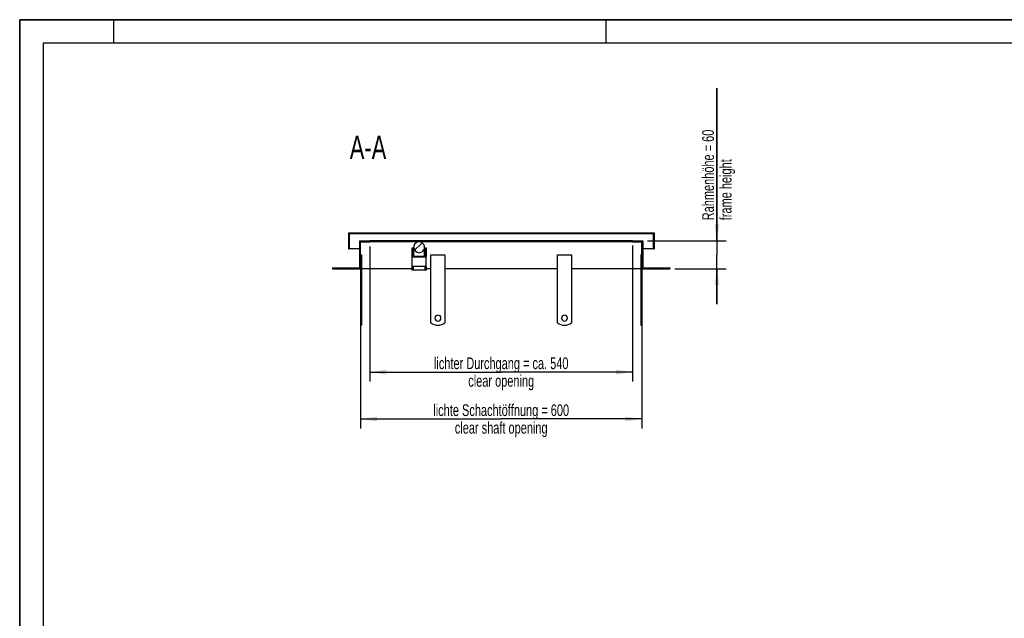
# Model space of a CAD drawing. Header units: millimetres. Extents: x 0 to 4200, y 0 to 2970.
# Tile 6 of 17: x 0 to 2100, y 1694 to 2970. Entities that reach past the tile are written whole.
import ezdxf

# ---------------------------------------------------------------- set-up
doc = ezdxf.new("R2010")
doc.units = ezdxf.units.MM
doc.header["$LTSCALE"] = 231
doc.layers.get('0').update_dxf_attribs({"linetype": 'CONTINUOUS'})
for name, color, linetype in [('005_AXIS', 7, 'CONTINUOUS'), ('050_DIMENSIONING', 7, 'CONTINUOUS'), ('052_SYMBOLS', 7, 'CONTINUOUS')]:
    doc.layers.add(name, color=color, linetype=linetype)
doc.styles.get("Standard").update_dxf_attribs({"font": 'txt', "width": 0.7})
doc.dimstyles.new('DIMSTYLE_1', dxfattribs={"dimtxt": 25, "dimasz": 35, "dimexe": 2, "dimexo": 1, "dimtad": 1, "dimdec": 1, "dimtxsty": 'Standard', "dimblk": '_FILLED', "dimblk1": '_FILLED', "dimblk2": '_FILLED', "dimcen": 0.09, "dimazin": 2, "dimtp": 0.8, "dimtm": 0.8, "dimtfac": 1, "dimtdec": 1, "dimtofl": 0, "dimtmove": 0, "dimatfit": 3, "dimldrblk": '_FILLED', "dimfxl": 1, "dimtolj": 1, "dimarcsym": 0})
doc.dimstyles.new('DIMSTYLE_2', dxfattribs={"dimtxt": 25, "dimasz": 35, "dimexe": 2, "dimexo": 1, "dimtad": 1, "dimtxsty": 'Standard', "dimblk": '_FILLED', "dimblk1": '_FILLED', "dimblk2": '_FILLED', "dimcen": 0.09, "dimazin": 2, "dimtp": 0.3, "dimtm": 0.3, "dimtfac": 1, "dimtofl": 0, "dimtmove": 0, "dimatfit": 3, "dimldrblk": '_FILLED', "dimfxl": 1, "dimtolj": 1, "dimarcsym": 0})
doc.dimstyles.new('DIMSTYLE_3', dxfattribs={"dimtxt": 25, "dimasz": 35, "dimexe": 2, "dimexo": 1, "dimtad": 1, "dimtxsty": 'Standard', "dimblk": '_FILLED', "dimblk1": '_FILLED', "dimblk2": '_FILLED', "dimcen": 0.09, "dimazin": 2, "dimtp": 0.8, "dimtm": 0.8, "dimtfac": 1, "dimtofl": 0, "dimtmove": 0, "dimatfit": 3, "dimldrblk": '_FILLED', "dimfxl": 1, "dimtolj": 1, "dimarcsym": 0})

# ---------------------------------------------------------------- blocks, each defined once
blk = doc.blocks.new('_FILLED')
at = {"color": 0, "linetype": 'ByBlock'}
blk.add_solid([(0, 0), (-1, 0.143), (-1, -0.143)], dxfattribs=at)
blk = doc.blocks.new('*D2')
at = {"layer": '050_DIMENSIONING', "color": 2, "linetype": 'Continuous', "transparency": 16777216}
for p, q in [((727, 2428.8), (727, 2098.8)), ((1327, 2428.8), (1327, 2098.8)), ((727, 2118.8), (1027, 2118.8)), ((1327, 2118.8), (1027, 2118.8))]:
    blk.add_line(p, q, dxfattribs=at)
at = {"layer": '050_DIMENSIONING', "color": 2, "linetype": 'Continuous', "transparency": 16777216, "xscale": 35, "yscale": 35, "zscale": 35, "rotation": 180}
blk.add_blockref('_FILLED', (727, 2118.8), dxfattribs=at)
at = {"layer": '050_DIMENSIONING', "color": 2, "linetype": 'Continuous', "transparency": 16777216, "xscale": 35, "yscale": 35, "zscale": 35}
blk.add_blockref('_FILLED', (1327, 2118.8), dxfattribs=at)
at = {"layer": '050_DIMENSIONING', "color": 2, "linetype": 'Continuous', "transparency": 16777216, "insert": (1027, 2150.1), "char_height": 25, "width": 696.786, "attachment_point": 2, "line_spacing_factor": 0.9}
blk.add_mtext('lichte Schachtöffnung = 600\\Pclear shaft opening', dxfattribs=at)
blk = doc.blocks.new('*D6')
at = {"layer": '050_DIMENSIONING', "color": 2, "linetype": 'Continuous', "transparency": 16777216}
for p, q in [((1487, 2498.8), (1487, 2824.2)), ((1487, 2824.2), (1487, 2468.8)), ((1339, 2498.8), (1507, 2498.8)), ((1487, 2363.8), (1487, 2468.8)), ((1397, 2438.8), (1507, 2438.8)), ((1487, 2438.8), (1487, 2363.8))]:
    blk.add_line(p, q, dxfattribs=at)
at = {"layer": '050_DIMENSIONING', "color": 2, "linetype": 'Continuous', "transparency": 16777216, "xscale": 35, "yscale": 35, "zscale": 35}
for p, rotation in [((1487, 2498.8), 270), ((1487, 2438.8), 90)]:
    blk.add_blockref('_FILLED', p, dxfattribs=dict(at, rotation=rotation))
at = {"layer": '050_DIMENSIONING', "color": 2, "linetype": 'Continuous', "transparency": 16777216, "insert": (1455.7, 2542.4), "char_height": 25, "width": 422.679, "attachment_point": 1, "rotation": 90, "line_spacing_factor": 0.9}
blk.add_mtext('Rahmenhöhe = 60\\Pframe height', dxfattribs=at)
blk = doc.blocks.new('*D7')
at = {"layer": '050_DIMENSIONING', "color": 2, "linetype": 'Continuous', "transparency": 16777216}
for p, q in [((747, 2486.8), (747, 2198.8)), ((1307, 2488.8), (1307, 2198.8)), ((747, 2218.8), (1027, 2218.8)), ((1307, 2218.8), (1027, 2218.8))]:
    blk.add_line(p, q, dxfattribs=at)
at = {"layer": '050_DIMENSIONING', "color": 2, "linetype": 'Continuous', "transparency": 16777216, "xscale": 35, "yscale": 35, "zscale": 35, "rotation": 180}
blk.add_blockref('_FILLED', (747, 2218.8), dxfattribs=at)
at = {"layer": '050_DIMENSIONING', "color": 2, "linetype": 'Continuous', "transparency": 16777216, "xscale": 35, "yscale": 35, "zscale": 35}
blk.add_blockref('_FILLED', (1307, 2218.8), dxfattribs=at)
at = {"layer": '050_DIMENSIONING', "color": 2, "linetype": 'Continuous', "transparency": 16777216, "insert": (1027, 2250.1), "char_height": 25, "width": 707.143, "attachment_point": 2, "line_spacing_factor": 0.9}
blk.add_mtext('lichter Durchgang = ca. 540\\Pclear opening', dxfattribs=at)

msp = doc.modelspace()

# ---------------------------------------------------------------- hatches: boundary and pattern name
at = {"linetype": 'Continuous'}
h = msp.add_hatch(dxfattribs=at)
h.set_pattern_fill('A', color=2, scale=26.298933, angle=45, style=0, pattern_type=0)
h.set_pattern_definition([(45, (0, 0), (-18.59615, 18.59615), [])])
edge = h.paths.add_edge_path()
edge.add_line((666.971, 2438.793), (726.971, 2438.793))
edge.add_line((666.971, 2440.793), (666.971, 2438.793))
edge.add_line((666.971, 2440.793), (724.971, 2440.793))
edge.add_line((724.971, 2498.793), (724.971, 2440.793))
edge.add_line((724.971, 2498.793), (746.971, 2498.793))
edge.add_line((746.971, 2496.793), (746.971, 2498.793))
edge.add_line((726.971, 2496.793), (746.971, 2496.793))
edge.add_line((726.971, 2438.793), (726.971, 2496.793))
edge = h.paths.add_edge_path()
edge.add_line((1326.971, 2438.793), (1386.971, 2438.793))
edge.add_line((1326.971, 2438.793), (1326.971, 2496.793))
edge.add_line((1306.971, 2496.793), (1326.971, 2496.793))
edge.add_line((1306.971, 2496.793), (1306.971, 2498.793))
edge.add_line((1306.971, 2498.793), (1328.971, 2498.793))
edge.add_line((1328.971, 2498.793), (1328.971, 2440.793))
edge.add_line((1328.971, 2440.793), (1386.971, 2440.793))
edge.add_line((1386.971, 2440.793), (1386.971, 2438.793))
edge = h.paths.add_edge_path()
edge.add_line((700.971, 2481.793), (702.971, 2481.793))
edge.add_line((700.971, 2515.793), (700.971, 2481.793))
edge.add_line((700.971, 2515.793), (1352.971, 2515.793))
edge.add_line((1352.971, 2515.793), (1352.971, 2481.793))
edge.add_line((1350.971, 2481.793), (1352.971, 2481.793))
edge.add_line((1350.971, 2513.793), (1350.971, 2481.793))
edge.add_line((1350.971, 2513.793), (702.971, 2513.793))
edge.add_line((702.971, 2513.793), (702.971, 2481.793))
edge = h.paths.add_edge_path()
edge.add_spline(control_points=[(851.971, 2473.235), (852.244, 2473.235), (852.789, 2473.255), (853.604, 2473.343), (854.41, 2473.488), (855.204, 2473.691), (855.982, 2473.951), (856.74, 2474.265), (857.473, 2474.633), (858.179, 2475.053), (858.854, 2475.522), (859.494, 2476.039), (860.096, 2476.601), (860.657, 2477.204), (861.174, 2477.847), (861.644, 2478.525), (862.065, 2479.236), (862.435, 2479.975), (862.751, 2480.739), (863.011, 2481.525), (863.216, 2482.327), (863.362, 2483.142), (863.451, 2483.965), (863.48, 2484.793), (863.451, 2485.62), (863.362, 2486.444), (863.216, 2487.259), (863.011, 2488.061), (862.751, 2488.846), (862.435, 2489.61), (862.065, 2490.35), (861.644, 2491.06), (861.174, 2491.739), (860.657, 2492.381), (860.096, 2492.985), (859.494, 2493.546), (858.854, 2494.063), (858.179, 2494.532), (857.473, 2494.952), (856.74, 2495.32), (855.982, 2495.635), (855.204, 2495.894), (854.41, 2496.097), (853.604, 2496.243), (852.789, 2496.331), (852.244, 2496.35), (851.971, 2496.35)], knot_values=[0, 0, 0, 0, 0.02272727, 0.04545455, 0.06818182, 0.09090909, 0.11363636, 0.13636364, 0.15909091, 0.18181818, 0.20454545, 0.22727273, 0.25, 0.27272727, 0.29545455, 0.31818182, 0.34090909, 0.36363636, 0.38636364, 0.40909091, 0.43181818, 0.45454545, 0.47727273, 0.5, 0.52272727, 0.54545455, 0.56818182, 0.59090909, 0.61363636, 0.63636364, 0.65909091, 0.68181818, 0.70454545, 0.72727273, 0.75, 0.77272727, 0.79545455, 0.81818182, 0.84090909, 0.86363636, 0.88636364, 0.90909091, 0.93181818, 0.95454545, 0.97727273, 1, 1, 1, 1], degree=3, periodic=0)
edge.add_spline(control_points=[(851.971, 2496.35), (851.697, 2496.35), (851.152, 2496.331), (850.337, 2496.243), (849.531, 2496.097), (848.737, 2495.894), (847.959, 2495.635), (847.201, 2495.32), (846.468, 2494.952), (845.762, 2494.532), (845.087, 2494.063), (844.447, 2493.546), (843.845, 2492.985), (843.284, 2492.381), (842.767, 2491.739), (842.297, 2491.06), (841.876, 2490.35), (841.506, 2489.61), (841.19, 2488.846), (840.93, 2488.061), (840.725, 2487.259), (840.579, 2486.444), (840.49, 2485.62), (840.461, 2484.793), (840.49, 2483.965), (840.579, 2483.142), (840.725, 2482.327), (840.93, 2481.525), (841.19, 2480.739), (841.506, 2479.975), (841.876, 2479.236), (842.297, 2478.525), (842.767, 2477.847), (843.284, 2477.204), (843.845, 2476.601), (844.447, 2476.039), (845.087, 2475.522), (845.762, 2475.053), (846.468, 2474.633), (847.201, 2474.265), (847.959, 2473.951), (848.737, 2473.691), (849.531, 2473.488), (850.337, 2473.343), (851.152, 2473.255), (851.697, 2473.235), (851.971, 2473.235)], knot_values=[0, 0, 0, 0, 0.02272727, 0.04545455, 0.06818182, 0.09090909, 0.11363636, 0.13636364, 0.15909091, 0.18181818, 0.20454545, 0.22727273, 0.25, 0.27272727, 0.29545455, 0.31818182, 0.34090909, 0.36363636, 0.38636364, 0.40909091, 0.43181818, 0.45454545, 0.47727273, 0.5, 0.52272727, 0.54545455, 0.56818182, 0.59090909, 0.61363636, 0.63636364, 0.65909091, 0.68181818, 0.70454545, 0.72727273, 0.75, 0.77272727, 0.79545455, 0.81818182, 0.84090909, 0.86363636, 0.88636364, 0.90909091, 0.93181818, 0.95454545, 0.97727273, 1, 1, 1, 1], degree=3, periodic=0)

# ---------------------------------------------------------------- linework, layer by layer
at = {"color": 7, "linetype": 'Continuous'}
for p, q in [((0, 2970), (4200, 2970)), ((0, 0), (0, 2970)), ((700.971, 2515.793), (700.971, 2481.793)), ((700.971, 2515.793), (1352.971, 2515.793)), ((702.971, 2513.793), (702.971, 2481.793)), ((1350.971, 2513.793), (702.971, 2513.793)), ((1350.971, 2513.793), (1350.971, 2481.793)), ((1352.971, 2515.793), (1352.971, 2481.793)), ((700.971, 2481.793), (702.971, 2481.793)), ((724.971, 2481.793), (702.971, 2481.793)), ((724.971, 2498.793), (746.971, 2498.793)), ((724.971, 2498.793), (724.971, 2440.793)), ((726.971, 2496.793), (746.971, 2496.793)), ((726.971, 2438.793), (726.971, 2496.793)), ((1306.971, 2498.793), (746.971, 2498.793)), ((746.971, 2496.793), (746.971, 2498.793)), ((1306.971, 2496.793), (746.971, 2496.793)), ((836.971, 2483.669), (838.971, 2483.669)), ((836.971, 2463.768), (836.971, 2483.669)), ((838.971, 2483.669), (838.971, 2465.758)), ((840.471, 2478.793), (838.971, 2478.793)), ((840.471, 2465.758), (840.471, 2484.793)), ((863.471, 2465.758), (863.471, 2484.793)), ((864.971, 2478.793), (863.471, 2478.793)), ((864.971, 2483.669), (866.971, 2483.669)), ((864.971, 2465.758), (864.971, 2483.669)), ((866.971, 2483.669), (866.971, 2463.768)), ((1306.971, 2498.793), (1328.971, 2498.793)), ((1306.971, 2496.793), (1306.971, 2498.793)), ((1306.971, 2496.793), (1326.971, 2496.793)), ((1326.971, 2438.793), (1326.971, 2496.793)), ((1328.971, 2498.793), (1328.971, 2440.793)), ((1350.971, 2481.793), (1328.971, 2481.793)), ((1350.971, 2481.793), (1352.971, 2481.793)), ((836.971, 2443.867), (836.971, 2463.768)), ((866.971, 2463.768), (836.971, 2463.768)), ((838.971, 2465.758), (864.971, 2465.758)), ((866.971, 2443.867), (866.971, 2463.768)), ((666.971, 2440.793), (724.971, 2440.793)), ((666.971, 2440.793), (666.971, 2438.793)), ((666.971, 2438.793), (726.971, 2438.793)), ((836.971, 2438.793), (728.971, 2438.793)), ((866.971, 2443.867), (836.971, 2443.867)), ((836.971, 2436.293), (836.971, 2443.867)), ((838.971, 2436.293), (836.971, 2436.293)), ((838.971, 2443.867), (838.971, 2436.293)), ((864.971, 2436.293), (838.971, 2436.293)), ((864.971, 2436.293), (864.971, 2443.867)), ((866.971, 2436.293), (864.971, 2436.293)), ((866.971, 2443.867), (866.971, 2436.293)), ((876.971, 2438.793), (866.971, 2438.793)), ((1326.971, 2438.793), (1386.971, 2438.793)), ((1328.971, 2440.793), (1386.971, 2440.793)), ((1386.971, 2440.793), (1386.971, 2438.793)), ((726.971, 2318.793), (728.971, 2318.793)), ((1324.971, 2318.793), (1326.971, 2318.793))]:
    msp.add_line(p, q, dxfattribs=at)
at = {"color": 3, "linetype": 'Continuous'}
for p, q in [((0, 2970), (0, 0)), ((4200, 2970), (0, 2970)), ((200, 2970), (200, 2920)), ((1250, 2970), (1250, 2920))]:
    msp.add_line(p, q, dxfattribs=at)
at = {"color": 5, "linetype": 'Continuous'}
for p, q in [((50, 2920), (50, 50)), ((4150, 2920), (50, 2920))]:
    msp.add_line(p, q, dxfattribs=at)
at = {"color": 7, "linetype": 'Continuous'}
for start_param, end_param in [(0, 1.57079633), (1.57079633, 3.14159265), (4.71238898, 6.28318531), (3.14159265, 4.71238898)]:
    msp.add_ellipse((851.971, 2484.793), major_axis=(0, 11.557), ratio=0.99503719, start_param=start_param, end_param=end_param, dxfattribs=at)
at = {"layer": '005_AXIS', "color": 7, "linetype": 'Continuous'}
for p, q in [((726.971, 2468.793), (728.971, 2468.793)), ((728.971, 2468.793), (728.971, 2323.793)), ((876.971, 2323.793), (876.971, 2468.793)), ((876.971, 2468.793), (906.971, 2468.793)), ((906.971, 2468.793), (906.971, 2323.793)), ((1146.971, 2468.793), (1176.971, 2468.793)), ((1146.971, 2323.793), (1146.971, 2468.793)), ((1176.971, 2468.793), (1176.971, 2323.793)), ((1324.971, 2468.793), (1324.971, 2323.793)), ((1326.971, 2468.793), (1324.971, 2468.793)), ((726.971, 2438.793), (726.971, 2323.793)), ((1146.971, 2438.793), (906.971, 2438.793)), ((1324.971, 2438.793), (1176.971, 2438.793)), ((1326.971, 2438.793), (1326.971, 2323.793)), ((726.971, 2323.793), (726.971, 2318.793)), ((726.971, 2323.793), (728.971, 2323.793)), ((728.971, 2323.793), (728.971, 2318.793)), ((1324.971, 2323.793), (1324.971, 2318.793)), ((1326.971, 2323.793), (1324.971, 2323.793)), ((1326.971, 2323.793), (1326.971, 2318.793))]:
    msp.add_line(p, q, dxfattribs=at)
for centre, radius, start, end in [((891.971, 2333.793), 6.5, 0, 180), ((891.971, 2333.793), 6.5, 180, 360), ((1161.971, 2333.793), 6.5, 0, 180), ((1161.971, 2333.793), 6.5, 180, 360), ((891.971, 2343.793), 25, 233.130102, 306.869898), ((1161.971, 2343.793), 25, 233.130102, 306.869898)]:
    msp.add_arc(centre, radius, start, end, dxfattribs=at)

# ---------------------------------------------------------------- texts
at = {"layer": '052_SYMBOLS', "color": 2, "linetype": 'Continuous', "insert": (781.944, 2722.795), "char_height": 50, "width": 182.14286, "attachment_point": 3, "line_spacing_factor": 0.9}
msp.add_mtext('A-A', dxfattribs=at)

# ---------------------------------------------------------------- dimensions: what is measured, and where the dimension line sits
at = {"layer": '050_DIMENSIONING', "color": 2, "linetype": 'Continuous'}
dim = msp.add_linear_dim(base=(1486.971, 2438.793), p1=(1337.971, 2498.793), p2=(1395.971, 2438.793), angle=270, text='Rahmenhöhe = <>\\Pframe height', dimstyle='DIMSTYLE_2', dxfattribs=at)
dim.commit()
dim.dimension.update_dxf_attribs({"geometry": '*D6', "text_midpoint": (1486.971, 2683.321), "dimtype": 160})
for base, p1, p2, text, dimstyle, picture, middle in [((1306.971, 2218.804), (746.971, 2487.793), (1306.971, 2489.793), 'lichter Durchgang = ca. <>\\Pclear opening', 'DIMSTYLE_3', '*D7', (1026.971, 2218.804)), ((1326.971, 2118.804), (726.971, 2429.793), (1326.971, 2429.793), 'lichte Schachtöffnung = <>\\Pclear shaft opening', 'DIMSTYLE_1', '*D2', (1026.971, 2118.804))]:
    dim = msp.add_linear_dim(base=base, p1=p1, p2=p2, text=text, dimstyle=dimstyle, dxfattribs=at)
    dim.commit()
    dim.dimension.update_dxf_attribs({"geometry": picture, "text_midpoint": middle, "dimtype": 160})

doc.saveas('drawing.dxf')
